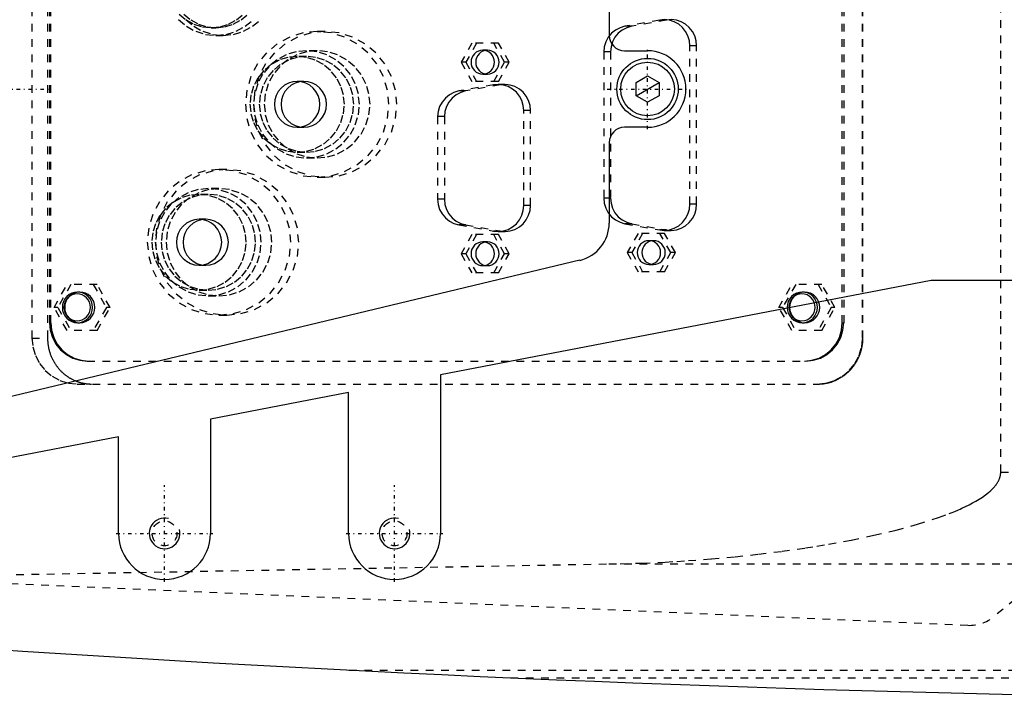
# Model space of a CAD drawing. Extents: x -1055 to 181, y -120 to 120.
# Tile 4 of 7: x -819 to -690, y -79 to 9. Entities that reach past the tile are written whole.
import ezdxf

# ---------------------------------------------------------------- set-up
doc = ezdxf.new("R2010")
doc.units = 0
doc.linetypes.add('CENTER', pattern=[1.5, 0.45, -0.5, 0.05, -0.5])
doc.linetypes.add('DASHED', pattern=[2, 1, -1])
for name, color, linetype in [('AM_0', 7, 'CONTINUOUS'), ('AM_10', 7, 'CONTINUOUS'), ('AM_3', 7, 'DASHED'), ('AM_7', 7, 'CENTER')]:
    doc.layers.add(name, color=color, linetype=linetype)

msp = doc.modelspace()

# ---------------------------------------------------------------- linework, layer by layer
at = {"layer": 'AM_0', "color": 7, "linetype": 'CONTINUOUS'}
for p, q in [((-742, 17.5), (-742, 7)), ((-740, 5), (-737, 5)), ((-738.5, 0.87), (-737, 1.73)), ((-737, 1.73), (-735.5, 0.87)), ((-738.5, -0.87), (-738.5, 0.87)), ((-735.5, 0.87), (-735.5, -0.87)), ((-737, -1.73), (-738.5, -0.87)), ((-735.5, -0.87), (-737, -1.73)), ((-737, -5), (-740, -5)), ((-742, -7), (-742, -17.5)), ((-745.84, -22.36), (-828.85, -42.23)), ((-700, -25), (-764, -37.31)), ((-686.46, -25), (-700, -25)), ((-764, -37.31), (-764, -58)), ((-776, -39.62), (-794, -43.08)), ((-776, -58), (-776, -39.62)), ((-794, -43.08), (-794, -58)), ((-806, -45.38), (-830, -50)), ((-806, -58), (-806, -45.38))]:
    msp.add_line(p, q, dxfattribs=at)
for radius in [4, 3.5]:
    msp.add_circle((-737, 0), radius, dxfattribs=at)
for centre, radius, start, end in [((-740, 7), 2, 180, 270), ((-737, 0), 5, 270, 90), ((-740, -7), 2, 90, 180), ((-747, -17.5), 5, 283.4558, 0), ((-623.05, 2920.27), 3000, 262.64687, 268.73835), ((-800, -58), 6, 180, 0), ((-770, -58), 6, 180, 0)]:
    msp.add_arc(centre, radius, start, end, dxfattribs=at)
at = {"layer": 'AM_10', "color": 7, "linetype": 'CONTINUOUS'}
msp.add_line((-738.5, -0.87), (-735.5, 0.87), dxfattribs=at)
for centre in [(-800, -58), (-770, -58)]:
    msp.add_arc(centre, 2, 75, 15, dxfattribs=at)
at = {"layer": 'AM_3', "color": 6, "linetype": 'DASHED'}
for p, q in [((-690.94, -50), (-690.94, 50)), ((-817.29, 32.5), (-817.29, -32.5)), ((-815.26, 32.5), (-815.26, -32.5)), ((-708.96, -32.5), (-708.96, 32.5)), ((-708.91, -32.5), (-708.91, 32.5)), ((-815, 30.5), (-815, -30.5)), ((-814.83, -30.5), (-814.83, 30.5)), ((-711.6, -30.5), (-711.6, 30.5)), ((-711.42, 30.5), (-711.42, -30.5)), ((-735.42, 9), (-739.95, 8.19)), ((-734.53, 9), (-739.06, 8.19)), ((-734.53, 9), (-735.42, 9)), ((-793.91, 8), (-793.3, 8)), ((-739.06, 8.19), (-739.95, 8.19)), ((-793.3, 7), (-792.35, 7)), ((-779.05, 7.5), (-780.1, 7.5)), ((-759.91, 6), (-761.33, 3.5)), ((-759.3, 6), (-760.72, 3.5)), ((-756.46, 6), (-759.91, 6)), ((-755.65, 3.5), (-757.07, 6)), ((-755.04, 3.5), (-756.46, 6)), ((-730.6, 5.65), (-731.49, 5.65)), ((-731.49, -15.05), (-731.49, 5.65)), ((-730.6, -15.05), (-730.6, 5.65)), ((-781.49, 4.25), (-782.7, 4.25)), ((-780.1, 5), (-781.49, 5)), ((-757.88, 5.05), (-758.49, 5.05)), ((-742.71, 4.84), (-742.71, -14.24)), ((-741.83, 4.84), (-742.71, 4.84)), ((-741.83, 4.84), (-741.83, -14.24)), ((-761.33, 3.5), (-759.91, 1)), ((-760.72, 3.5), (-761.33, 3.5)), ((-760.72, 3.5), (-759.3, 1)), ((-757.07, 1), (-755.65, 3.5)), ((-756.46, 1), (-755.04, 3.5)), ((-755.04, 3.5), (-755.65, 3.5)), ((-758.49, 1.95), (-757.88, 1.95)), ((-781.83, 1), (-782.7, 1)), ((-757.08, 0.55), (-761.61, -0.26)), ((-756.2, 0.55), (-760.73, -0.26)), ((-756.46, 1), (-759.91, 1)), ((-756.2, 0.55), (-757.08, 0.55)), ((-755.62, 0.6), (-756.5, 0.6)), ((-760.73, -0.26), (-761.61, -0.26)), ((-764.38, -3.61), (-764.38, -14.39)), ((-763.49, -3.61), (-764.38, -3.61)), ((-763.49, -3.61), (-763.49, -14.39)), ((-752.27, -2.8), (-753.15, -2.8)), ((-753.15, -15.2), (-753.15, -2.8)), ((-752.27, -15.2), (-752.27, -2.8)), ((-782.7, -5), (-781.83, -5)), ((-782.7, -8.25), (-781.49, -8.25)), ((-781.49, -9), (-780.1, -9)), ((-791.86, -10.5), (-792.9, -10.5)), ((-780.1, -11.5), (-779.05, -11.5)), ((-794.29, -13.75), (-795.5, -13.75)), ((-792.9, -13), (-794.29, -13)), ((-763.49, -14.39), (-764.38, -14.39)), ((-752.27, -15.2), (-753.15, -15.2)), ((-741.83, -14.24), (-742.71, -14.24)), ((-730.6, -15.05), (-731.49, -15.05)), ((-794.63, -17), (-795.5, -17)), ((-761.61, -17.74), (-757.08, -18.55)), ((-760.73, -17.74), (-761.61, -17.74)), ((-760.73, -17.74), (-756.2, -18.55)), ((-739.95, -17.59), (-735.42, -18.4)), ((-739.06, -17.59), (-739.95, -17.59)), ((-739.06, -17.59), (-734.53, -18.4)), ((-759.91, -19), (-761.33, -21.5)), ((-759.3, -19), (-760.72, -21.5)), ((-756.46, -19), (-759.91, -19)), ((-756.2, -18.55), (-757.08, -18.55)), ((-755.65, -21.5), (-757.07, -19)), ((-756.5, -18.6), (-755.62, -18.6)), ((-755.04, -21.5), (-756.46, -19)), ((-738.24, -18.85), (-739.67, -21.35)), ((-737.64, -18.85), (-739.06, -21.35)), ((-734.79, -18.85), (-738.24, -18.85)), ((-734.53, -18.4), (-735.42, -18.4)), ((-733.98, -21.35), (-735.4, -18.85)), ((-734.84, -18.45), (-733.95, -18.45)), ((-733.37, -21.35), (-734.79, -18.85)), ((-757.88, -19.95), (-758.49, -19.95)), ((-736.22, -19.8), (-736.82, -19.8)), ((-761.33, -21.5), (-759.91, -24)), ((-760.72, -21.5), (-761.33, -21.5)), ((-760.72, -21.5), (-759.3, -24)), ((-757.07, -24), (-755.65, -21.5)), ((-756.46, -24), (-755.04, -21.5)), ((-755.04, -21.5), (-755.65, -21.5)), ((-739.67, -21.35), (-738.24, -23.85)), ((-739.06, -21.35), (-739.67, -21.35)), ((-739.06, -21.35), (-737.64, -23.85)), ((-735.4, -23.85), (-733.98, -21.35)), ((-734.79, -23.85), (-733.37, -21.35)), ((-733.37, -21.35), (-733.98, -21.35)), ((-795.5, -23), (-794.63, -23)), ((-758.49, -23.05), (-757.88, -23.05)), ((-736.82, -22.9), (-736.22, -22.9)), ((-756.46, -24), (-759.91, -24)), ((-734.79, -23.85), (-738.24, -23.85)), ((-814.41, -28.5), (-812.71, -25.5)), ((-812.22, -25.5), (-813.93, -28.5)), ((-808.81, -25.5), (-812.71, -25.5)), ((-809.3, -25.5), (-807.59, -28.5)), ((-807.1, -28.5), (-808.81, -25.5)), ((-719.87, -28.5), (-718.17, -25.5)), ((-717.68, -25.5), (-719.39, -28.5)), ((-714.27, -25.5), (-718.17, -25.5)), ((-714.75, -25.5), (-713.05, -28.5)), ((-712.56, -28.5), (-714.27, -25.5)), ((-811.05, -26.5), (-811.36, -26.5)), ((-795.5, -26.25), (-794.29, -26.25)), ((-716.51, -26.5), (-716.82, -26.5)), ((-794.29, -27), (-792.9, -27)), ((-812.71, -31.5), (-814.41, -28.5)), ((-813.93, -28.5), (-814.41, -28.5)), ((-813.93, -28.5), (-812.22, -31.5)), ((-807.59, -28.5), (-809.3, -31.5)), ((-808.81, -31.5), (-807.1, -28.5)), ((-807.1, -28.5), (-807.59, -28.5)), ((-792.9, -29.5), (-791.86, -29.5)), ((-718.17, -31.5), (-719.87, -28.5)), ((-719.39, -28.5), (-719.87, -28.5)), ((-719.39, -28.5), (-717.68, -31.5)), ((-713.05, -28.5), (-714.75, -31.5)), ((-714.27, -31.5), (-712.56, -28.5)), ((-712.56, -28.5), (-713.05, -28.5)), ((-815, -30.5), (-814.83, -30.5)), ((-811.36, -30.5), (-811.05, -30.5)), ((-716.82, -30.5), (-716.51, -30.5)), ((-711.6, -30.5), (-711.42, -30.5)), ((-808.81, -31.5), (-812.71, -31.5)), ((-714.27, -31.5), (-718.17, -31.5)), ((-817.29, -32.5), (-815.26, -32.5)), ((-708.96, -32.5), (-708.91, -32.5)), ((-810.08, -35.5), (-716.35, -35.5)), ((-811.38, -38.5), (-714.78, -38.5)), ((-690.94, -50), (-563.33, -50)), ((-695.22, -70), (-925.22, -60)), ((-681.34, -60.27), (-691.83, -68.87)), ((-839.33, -63.73), (-742.03, -61.98)), ((-742.03, -61.98), (-683.43, -61.98)), ((-775.92, -75.83), (-534.85, -75.83)), ((-754.88, -76.83), (-538.61, -76.83))]:
    msp.add_line(p, q, dxfattribs=at)
for points in [[(-798.18, 9.05), (-797.13, 8.18), (-795.94, 7.53), (-794.65, 7.13), (-793.3, 7), (-791.96, 7.13), (-790.67, 7.53), (-789.47, 8.18), (-788.43, 9.05)], [(-798.09, 9.76), (-797.19, 9.01), (-796.17, 8.46), (-795.06, 8.12), (-793.91, 8), (-792.76, 8.12), (-791.65, 8.46), (-790.63, 9.01), (-789.73, 9.76)], [(-797.48, 9.76), (-796.59, 9.01), (-795.57, 8.46), (-794.46, 8.12), (-793.3, 8), (-792.15, 8.12), (-791.04, 8.46), (-790.02, 9.01), (-789.13, 9.76)], [(-797.22, 9.05), (-796.18, 8.18), (-794.99, 7.53), (-793.69, 7.13), (-792.35, 7), (-791, 7.13), (-789.71, 7.53), (-788.52, 8.18), (-787.47, 9.05)], [(-731.49, 5.65), (-731.55, 6.3), (-731.74, 6.93), (-732.04, 7.52), (-732.45, 8.03), (-732.94, 8.45), (-733.51, 8.77), (-734.13, 8.97), (-734.77, 9.05), (-735.42, 9)], [(-730.6, 5.65), (-730.66, 6.3), (-730.85, 6.93), (-731.15, 7.52), (-731.56, 8.03), (-732.06, 8.45), (-732.62, 8.77), (-733.24, 8.97), (-733.89, 9.05), (-734.53, 9)], [(-739.95, 8.19), (-740.59, 8), (-741.18, 7.69), (-741.7, 7.27), (-742.13, 6.75), (-742.45, 6.16), (-742.65, 5.51), (-742.71, 4.84)], [(-739.06, 8.19), (-739.7, 8), (-740.3, 7.69), (-740.82, 7.27), (-741.25, 6.75), (-741.57, 6.16), (-741.76, 5.51), (-741.83, 4.84)], [(-753.15, -2.8), (-753.22, -2.15), (-753.4, -1.52), (-753.7, -0.93), (-754.11, -0.42), (-754.61, 0), (-755.18, 0.32), (-755.79, 0.52), (-756.44, 0.6), (-757.08, 0.55)], [(-752.27, -2.8), (-752.33, -2.15), (-752.52, -1.52), (-752.82, -0.93), (-753.23, -0.42), (-753.72, 0), (-754.29, 0.32), (-754.91, 0.52), (-755.55, 0.6), (-756.2, 0.55)], [(-761.61, -0.26), (-762.26, -0.45), (-762.85, -0.76), (-763.37, -1.18), (-763.8, -1.7), (-764.12, -2.29), (-764.31, -2.94), (-764.38, -3.61)], [(-760.73, -0.26), (-761.37, -0.45), (-761.96, -0.76), (-762.48, -1.18), (-762.91, -1.7), (-763.23, -2.29), (-763.43, -2.94), (-763.49, -3.61)], [(-764.38, -14.39), (-764.31, -15.06), (-764.12, -15.71), (-763.8, -16.3), (-763.37, -16.82), (-762.85, -17.24), (-762.26, -17.55), (-761.61, -17.74)], [(-763.49, -14.39), (-763.43, -15.06), (-763.23, -15.71), (-762.91, -16.3), (-762.48, -16.82), (-761.96, -17.24), (-761.37, -17.55), (-760.73, -17.74)], [(-757.08, -18.55), (-756.44, -18.6), (-755.79, -18.52), (-755.18, -18.32), (-754.61, -18), (-754.11, -17.58), (-753.7, -17.07), (-753.4, -16.48), (-753.22, -15.85), (-753.15, -15.2)], [(-756.2, -18.55), (-755.55, -18.6), (-754.91, -18.52), (-754.29, -18.32), (-753.72, -18), (-753.23, -17.58), (-752.82, -17.07), (-752.52, -16.48), (-752.33, -15.85), (-752.27, -15.2)], [(-742.71, -14.24), (-742.65, -14.91), (-742.45, -15.56), (-742.13, -16.15), (-741.7, -16.67), (-741.18, -17.09), (-740.59, -17.4), (-739.95, -17.59)], [(-741.83, -14.24), (-741.76, -14.91), (-741.57, -15.56), (-741.25, -16.15), (-740.82, -16.67), (-740.3, -17.09), (-739.7, -17.4), (-739.06, -17.59)], [(-735.42, -18.4), (-734.77, -18.45), (-734.13, -18.37), (-733.51, -18.17), (-732.94, -17.85), (-732.45, -17.43), (-732.04, -16.92), (-731.74, -16.33), (-731.55, -15.7), (-731.49, -15.05)], [(-734.53, -18.4), (-733.89, -18.45), (-733.24, -18.37), (-732.62, -18.17), (-732.06, -17.85), (-731.56, -17.43), (-731.15, -16.92), (-730.85, -16.33), (-730.66, -15.7), (-730.6, -15.05)], [(-815, -30.5), (-814.91, -31.48), (-814.63, -32.41), (-814.17, -33.28), (-813.56, -34.04), (-812.81, -34.66), (-811.96, -35.12), (-811.04, -35.4), (-810.08, -35.5)], [(-814.83, -30.5), (-814.73, -31.48), (-814.45, -32.41), (-814, -33.28), (-813.38, -34.04), (-812.64, -34.66), (-811.79, -35.12), (-810.86, -35.4), (-809.9, -35.5)], [(-716.52, -35.5), (-715.56, -35.4), (-714.63, -35.12), (-713.78, -34.66), (-713.04, -34.04), (-712.43, -33.28), (-711.97, -32.41), (-711.69, -31.48), (-711.6, -30.5)], [(-716.35, -35.5), (-715.38, -35.4), (-714.46, -35.12), (-713.61, -34.66), (-712.86, -34.04), (-712.25, -33.28), (-711.8, -32.41), (-711.52, -31.48), (-711.42, -30.5)], [(-817.29, -32.5), (-817.17, -33.67), (-816.84, -34.8), (-816.29, -35.83), (-815.56, -36.74), (-814.66, -37.49), (-813.64, -38.04), (-812.53, -38.38), (-811.38, -38.5)], [(-714.87, -38.5), (-713.72, -38.38), (-712.61, -38.04), (-711.59, -37.49), (-710.69, -36.74), (-709.96, -35.83), (-709.41, -34.8), (-709.07, -33.67), (-708.96, -32.5)]]:
    msp.add_lwpolyline(points, dxfattribs=at)
for points in [[(-780.1, -11.5), (-778.27, -11.32), (-776.52, -10.78), (-774.9, -9.9), (-773.48, -8.72), (-772.32, -7.28), (-771.45, -5.64), (-770.92, -3.85), (-770.74, -2), (-770.92, -0.15), (-771.45, 1.64), (-772.32, 3.28), (-773.48, 4.72), (-774.9, 5.9), (-776.52, 6.78), (-778.27, 7.32), (-780.1, 7.5), (-781.92, 7.32), (-783.68, 6.78), (-785.29, 5.9), (-786.71, 4.72), (-787.88, 3.28), (-788.74, 1.64), (-789.27, -0.15), (-789.45, -2), (-789.27, -3.85), (-788.74, -5.64), (-787.88, -7.28), (-786.71, -8.72), (-785.29, -9.9), (-783.68, -10.78), (-781.92, -11.32)], [(-779.05, -11.5), (-777.23, -11.32), (-775.47, -10.78), (-773.86, -9.9), (-772.44, -8.72), (-771.28, -7.28), (-770.41, -5.64), (-769.88, -3.85), (-769.7, -2), (-769.88, -0.15), (-770.41, 1.64), (-771.28, 3.28), (-772.44, 4.72), (-773.86, 5.9), (-775.47, 6.78), (-777.23, 7.32), (-779.05, 7.5), (-780.88, 7.32), (-782.64, 6.78), (-784.25, 5.9), (-785.67, 4.72), (-786.83, 3.28), (-787.7, 1.64), (-788.23, -0.15), (-788.41, -2), (-788.23, -3.85), (-787.7, -5.64), (-786.83, -7.28), (-785.67, -8.72), (-784.25, -9.9), (-782.64, -10.78), (-780.88, -11.32)], [(-782.7, -8.25), (-781.5, -8.13), (-780.35, -7.77), (-779.28, -7.2), (-778.35, -6.42), (-777.58, -5.47), (-777.02, -4.39), (-776.66, -3.22), (-776.55, -2), (-776.66, -0.78), (-777.02, 0.39), (-777.58, 1.47), (-778.35, 2.42), (-779.28, 3.2), (-780.35, 3.77), (-781.5, 4.13), (-782.7, 4.25), (-783.9, 4.13), (-785.06, 3.77), (-786.12, 3.2), (-787.05, 2.42), (-787.82, 1.47), (-788.39, 0.39), (-788.74, -0.78), (-788.86, -2), (-788.74, -3.22), (-788.39, -4.39), (-787.82, -5.47), (-787.05, -6.42), (-786.12, -7.2), (-785.06, -7.77), (-783.9, -8.13)], [(-781.49, -9), (-780.14, -8.87), (-778.85, -8.47), (-777.66, -7.82), (-776.61, -6.95), (-775.75, -5.89), (-775.12, -4.68), (-774.72, -3.37), (-774.59, -2), (-774.72, -0.63), (-775.12, 0.68), (-775.75, 1.89), (-776.61, 2.95), (-777.66, 3.82), (-778.85, 4.47), (-780.14, 4.87), (-781.49, 5), (-782.83, 4.87), (-784.12, 4.47), (-785.32, 3.82), (-786.36, 2.95), (-787.22, 1.89), (-787.85, 0.68), (-788.25, -0.63), (-788.38, -2), (-788.25, -3.37), (-787.85, -4.68), (-787.22, -5.89), (-786.36, -6.95), (-785.32, -7.82), (-784.12, -8.47), (-782.83, -8.87)], [(-781.49, -8.25), (-780.29, -8.13), (-779.13, -7.77), (-778.07, -7.2), (-777.13, -6.42), (-776.37, -5.47), (-775.8, -4.39), (-775.45, -3.22), (-775.33, -2), (-775.45, -0.78), (-775.8, 0.39), (-776.37, 1.47), (-777.13, 2.42), (-778.07, 3.2), (-779.13, 3.77), (-780.29, 4.13), (-781.49, 4.25), (-782.69, 4.13), (-783.84, 3.77), (-784.91, 3.2), (-785.84, 2.42), (-786.6, 1.47), (-787.17, 0.39), (-787.52, -0.78), (-787.64, -2), (-787.52, -3.22), (-787.17, -4.39), (-786.6, -5.47), (-785.84, -6.42), (-784.91, -7.2), (-783.84, -7.77), (-782.69, -8.13)], [(-780.1, -9), (-778.75, -8.87), (-777.46, -8.47), (-776.27, -7.82), (-775.22, -6.95), (-774.37, -5.89), (-773.73, -4.68), (-773.34, -3.37), (-773.2, -2), (-773.34, -0.63), (-773.73, 0.68), (-774.37, 1.89), (-775.22, 2.95), (-776.27, 3.82), (-777.46, 4.47), (-778.75, 4.87), (-780.1, 5), (-781.44, 4.87), (-782.73, 4.47), (-783.93, 3.82), (-784.97, 2.95), (-785.83, 1.89), (-786.47, 0.68), (-786.86, -0.63), (-786.99, -2), (-786.86, -3.37), (-786.47, -4.68), (-785.83, -5.89), (-784.97, -6.95), (-783.93, -7.82), (-782.73, -8.47), (-781.44, -8.87)], [(-758.49, 5.05), (-758.79, 5.02), (-759.07, 4.93), (-759.34, 4.79), (-759.57, 4.6), (-759.76, 4.36), (-759.9, 4.09), (-759.99, 3.8), (-760.02, 3.5), (-759.99, 3.2), (-759.9, 2.91), (-759.76, 2.64), (-759.57, 2.4), (-759.34, 2.21), (-759.07, 2.07), (-758.79, 1.98), (-758.49, 1.95), (-758.19, 1.98), (-757.9, 2.07), (-757.64, 2.21), (-757.41, 2.4), (-757.22, 2.64), (-757.08, 2.91), (-756.99, 3.2), (-756.96, 3.5), (-756.99, 3.8), (-757.08, 4.09), (-757.22, 4.36), (-757.41, 4.6), (-757.64, 4.79), (-757.9, 4.93), (-758.19, 5.02)], [(-757.88, 5.05), (-758.18, 5.02), (-758.47, 4.93), (-758.73, 4.79), (-758.96, 4.6), (-759.15, 4.36), (-759.29, 4.09), (-759.38, 3.8), (-759.41, 3.5), (-759.38, 3.2), (-759.29, 2.91), (-759.15, 2.64), (-758.96, 2.4), (-758.73, 2.21), (-758.47, 2.07), (-758.18, 1.98), (-757.88, 1.95), (-757.58, 1.98), (-757.3, 2.07), (-757.03, 2.21), (-756.8, 2.4), (-756.61, 2.64), (-756.47, 2.91), (-756.38, 3.2), (-756.35, 3.5), (-756.38, 3.8), (-756.47, 4.09), (-756.61, 4.36), (-756.8, 4.6), (-757.03, 4.79), (-757.3, 4.93), (-757.58, 5.02)], [(-782.7, -5), (-782.13, -4.94), (-781.57, -4.77), (-781.06, -4.49), (-780.61, -4.12), (-780.25, -3.67), (-779.97, -3.15), (-779.8, -2.59), (-779.75, -2), (-779.8, -1.41), (-779.97, -0.85), (-780.25, -0.33), (-780.61, 0.12), (-781.06, 0.49), (-781.57, 0.77), (-782.13, 0.94), (-782.7, 1), (-783.28, 0.94), (-783.83, 0.77), (-784.34, 0.49), (-784.79, 0.12), (-785.16, -0.33), (-785.43, -0.85), (-785.6, -1.41), (-785.66, -2), (-785.6, -2.59), (-785.43, -3.15), (-785.16, -3.67), (-784.79, -4.12), (-784.34, -4.49), (-783.83, -4.77), (-783.28, -4.94)], [(-781.83, -5), (-781.26, -4.94), (-780.7, -4.77), (-780.19, -4.49), (-779.74, -4.12), (-779.38, -3.67), (-779.1, -3.15), (-778.94, -2.59), (-778.88, -2), (-778.94, -1.41), (-779.1, -0.85), (-779.38, -0.33), (-779.74, 0.12), (-780.19, 0.49), (-780.7, 0.77), (-781.26, 0.94), (-781.83, 1), (-782.41, 0.94), (-782.96, 0.77), (-783.47, 0.49), (-783.92, 0.12), (-784.29, -0.33), (-784.56, -0.85), (-784.73, -1.41), (-784.79, -2), (-784.73, -2.59), (-784.56, -3.15), (-784.29, -3.67), (-783.92, -4.12), (-783.47, -4.49), (-782.96, -4.77), (-782.41, -4.94)], [(-792.9, -29.5), (-791.07, -29.32), (-789.32, -28.78), (-787.7, -27.9), (-786.28, -26.72), (-785.12, -25.28), (-784.25, -23.64), (-783.72, -21.85), (-783.54, -20), (-783.72, -18.15), (-784.25, -16.36), (-785.12, -14.72), (-786.28, -13.28), (-787.7, -12.1), (-789.32, -11.22), (-791.07, -10.68), (-792.9, -10.5), (-794.72, -10.68), (-796.48, -11.22), (-798.1, -12.1), (-799.51, -13.28), (-800.68, -14.72), (-801.54, -16.36), (-802.07, -18.15), (-802.25, -20), (-802.07, -21.85), (-801.54, -23.64), (-800.68, -25.28), (-799.51, -26.72), (-798.1, -27.9), (-796.48, -28.78), (-794.72, -29.32)], [(-791.86, -29.5), (-790.03, -29.32), (-788.28, -28.78), (-786.66, -27.9), (-785.24, -26.72), (-784.08, -25.28), (-783.21, -23.64), (-782.68, -21.85), (-782.5, -20), (-782.68, -18.15), (-783.21, -16.36), (-784.08, -14.72), (-785.24, -13.28), (-786.66, -12.1), (-788.28, -11.22), (-790.03, -10.68), (-791.86, -10.5), (-793.68, -10.68), (-795.44, -11.22), (-797.05, -12.1), (-798.47, -13.28), (-799.64, -14.72), (-800.5, -16.36), (-801.03, -18.15), (-801.21, -20), (-801.03, -21.85), (-800.5, -23.64), (-799.64, -25.28), (-798.47, -26.72), (-797.05, -27.9), (-795.44, -28.78), (-793.68, -29.32)], [(-795.5, -26.25), (-794.3, -26.13), (-793.15, -25.77), (-792.08, -25.2), (-791.15, -24.42), (-790.39, -23.47), (-789.82, -22.39), (-789.47, -21.22), (-789.35, -20), (-789.47, -18.78), (-789.82, -17.61), (-790.39, -16.53), (-791.15, -15.58), (-792.08, -14.8), (-793.15, -14.23), (-794.3, -13.87), (-795.5, -13.75), (-796.7, -13.87), (-797.86, -14.23), (-798.92, -14.8), (-799.86, -15.58), (-800.62, -16.53), (-801.19, -17.61), (-801.54, -18.78), (-801.66, -20), (-801.54, -21.22), (-801.19, -22.39), (-800.62, -23.47), (-799.86, -24.42), (-798.92, -25.2), (-797.86, -25.77), (-796.7, -26.13)], [(-794.29, -27), (-792.94, -26.87), (-791.65, -26.47), (-790.46, -25.82), (-789.41, -24.95), (-788.56, -23.89), (-787.92, -22.68), (-787.53, -21.37), (-787.39, -20), (-787.53, -18.63), (-787.92, -17.32), (-788.56, -16.11), (-789.41, -15.05), (-790.46, -14.18), (-791.65, -13.53), (-792.94, -13.13), (-794.29, -13), (-795.63, -13.13), (-796.93, -13.53), (-798.12, -14.18), (-799.16, -15.05), (-800.02, -16.11), (-800.66, -17.32), (-801.05, -18.63), (-801.18, -20), (-801.05, -21.37), (-800.66, -22.68), (-800.02, -23.89), (-799.16, -24.95), (-798.12, -25.82), (-796.93, -26.47), (-795.63, -26.87)], [(-794.29, -26.25), (-793.09, -26.13), (-791.93, -25.77), (-790.87, -25.2), (-789.94, -24.42), (-789.17, -23.47), (-788.6, -22.39), (-788.25, -21.22), (-788.13, -20), (-788.25, -18.78), (-788.6, -17.61), (-789.17, -16.53), (-789.94, -15.58), (-790.87, -14.8), (-791.93, -14.23), (-793.09, -13.87), (-794.29, -13.75), (-795.49, -13.87), (-796.64, -14.23), (-797.71, -14.8), (-798.64, -15.58), (-799.41, -16.53), (-799.97, -17.61), (-800.32, -18.78), (-800.44, -20), (-800.32, -21.22), (-799.97, -22.39), (-799.41, -23.47), (-798.64, -24.42), (-797.71, -25.2), (-796.64, -25.77), (-795.49, -26.13)], [(-792.9, -27), (-791.55, -26.87), (-790.26, -26.47), (-789.07, -25.82), (-788.02, -24.95), (-787.17, -23.89), (-786.53, -22.68), (-786.14, -21.37), (-786, -20), (-786.14, -18.63), (-786.53, -17.32), (-787.17, -16.11), (-788.02, -15.05), (-789.07, -14.18), (-790.26, -13.53), (-791.55, -13.13), (-792.9, -13), (-794.24, -13.13), (-795.54, -13.53), (-796.73, -14.18), (-797.77, -15.05), (-798.63, -16.11), (-799.27, -17.32), (-799.66, -18.63), (-799.79, -20), (-799.66, -21.37), (-799.27, -22.68), (-798.63, -23.89), (-797.77, -24.95), (-796.73, -25.82), (-795.54, -26.47), (-794.24, -26.87)], [(-795.5, -23), (-794.93, -22.94), (-794.37, -22.77), (-793.86, -22.49), (-793.41, -22.12), (-793.05, -21.67), (-792.77, -21.15), (-792.61, -20.59), (-792.55, -20), (-792.61, -19.41), (-792.77, -18.85), (-793.05, -18.33), (-793.41, -17.88), (-793.86, -17.51), (-794.37, -17.23), (-794.93, -17.06), (-795.5, -17), (-796.08, -17.06), (-796.63, -17.23), (-797.14, -17.51), (-797.59, -17.88), (-797.96, -18.33), (-798.23, -18.85), (-798.4, -19.41), (-798.46, -20), (-798.4, -20.59), (-798.23, -21.15), (-797.96, -21.67), (-797.59, -22.12), (-797.14, -22.49), (-796.63, -22.77), (-796.08, -22.94)], [(-794.63, -23), (-794.06, -22.94), (-793.5, -22.77), (-792.99, -22.49), (-792.55, -22.12), (-792.18, -21.67), (-791.91, -21.15), (-791.74, -20.59), (-791.68, -20), (-791.74, -19.41), (-791.91, -18.85), (-792.18, -18.33), (-792.55, -17.88), (-792.99, -17.51), (-793.5, -17.23), (-794.06, -17.06), (-794.63, -17), (-795.21, -17.06), (-795.77, -17.23), (-796.28, -17.51), (-796.72, -17.88), (-797.09, -18.33), (-797.36, -18.85), (-797.53, -19.41), (-797.59, -20), (-797.53, -20.59), (-797.36, -21.15), (-797.09, -21.67), (-796.72, -22.12), (-796.28, -22.49), (-795.77, -22.77), (-795.21, -22.94)], [(-758.49, -19.95), (-758.79, -19.98), (-759.07, -20.07), (-759.34, -20.21), (-759.57, -20.4), (-759.76, -20.64), (-759.9, -20.91), (-759.99, -21.2), (-760.02, -21.5), (-759.99, -21.8), (-759.9, -22.09), (-759.76, -22.36), (-759.57, -22.6), (-759.34, -22.79), (-759.07, -22.93), (-758.79, -23.02), (-758.49, -23.05), (-758.19, -23.02), (-757.9, -22.93), (-757.64, -22.79), (-757.41, -22.6), (-757.22, -22.36), (-757.08, -22.09), (-756.99, -21.8), (-756.96, -21.5), (-756.99, -21.2), (-757.08, -20.91), (-757.22, -20.64), (-757.41, -20.4), (-757.64, -20.21), (-757.9, -20.07), (-758.19, -19.98)], [(-757.88, -19.95), (-758.18, -19.98), (-758.47, -20.07), (-758.73, -20.21), (-758.96, -20.4), (-759.15, -20.64), (-759.29, -20.91), (-759.38, -21.2), (-759.41, -21.5), (-759.38, -21.8), (-759.29, -22.09), (-759.15, -22.36), (-758.96, -22.6), (-758.73, -22.79), (-758.47, -22.93), (-758.18, -23.02), (-757.88, -23.05), (-757.58, -23.02), (-757.3, -22.93), (-757.03, -22.79), (-756.8, -22.6), (-756.61, -22.36), (-756.47, -22.09), (-756.38, -21.8), (-756.35, -21.5), (-756.38, -21.2), (-756.47, -20.91), (-756.61, -20.64), (-756.8, -20.4), (-757.03, -20.21), (-757.3, -20.07), (-757.58, -19.98)], [(-736.82, -19.8), (-737.12, -19.83), (-737.41, -19.92), (-737.67, -20.06), (-737.9, -20.25), (-738.09, -20.49), (-738.23, -20.76), (-738.32, -21.05), (-738.35, -21.35), (-738.32, -21.65), (-738.23, -21.94), (-738.09, -22.21), (-737.9, -22.45), (-737.67, -22.64), (-737.41, -22.78), (-737.12, -22.87), (-736.82, -22.9), (-736.53, -22.87), (-736.24, -22.78), (-735.98, -22.64), (-735.74, -22.45), (-735.55, -22.21), (-735.41, -21.94), (-735.33, -21.65), (-735.3, -21.35), (-735.33, -21.05), (-735.41, -20.76), (-735.55, -20.49), (-735.74, -20.25), (-735.98, -20.06), (-736.24, -19.92), (-736.53, -19.83)], [(-736.22, -19.8), (-736.51, -19.83), (-736.8, -19.92), (-737.06, -20.06), (-737.29, -20.25), (-737.48, -20.49), (-737.63, -20.76), (-737.71, -21.05), (-737.74, -21.35), (-737.71, -21.65), (-737.63, -21.94), (-737.48, -22.21), (-737.29, -22.45), (-737.06, -22.64), (-736.8, -22.78), (-736.51, -22.87), (-736.22, -22.9), (-735.92, -22.87), (-735.63, -22.78), (-735.37, -22.64), (-735.14, -22.45), (-734.95, -22.21), (-734.81, -21.94), (-734.72, -21.65), (-734.69, -21.35), (-734.72, -21.05), (-734.81, -20.76), (-734.95, -20.49), (-735.14, -20.25), (-735.37, -20.06), (-735.63, -19.92), (-735.92, -19.83)], [(-811.36, -26.5), (-811.74, -26.54), (-812.11, -26.65), (-812.45, -26.84), (-812.75, -27.09), (-813, -27.39), (-813.18, -27.73), (-813.29, -28.11), (-813.33, -28.5), (-813.29, -28.89), (-813.18, -29.27), (-813, -29.61), (-812.75, -29.91), (-812.45, -30.16), (-812.11, -30.35), (-811.74, -30.46), (-811.36, -30.5), (-810.97, -30.46), (-810.6, -30.35), (-810.26, -30.16), (-809.96, -29.91), (-809.72, -29.61), (-809.54, -29.27), (-809.43, -28.89), (-809.39, -28.5), (-809.43, -28.11), (-809.54, -27.73), (-809.72, -27.39), (-809.96, -27.09), (-810.26, -26.84), (-810.6, -26.65), (-810.97, -26.54)], [(-811.4, -30.25), (-811.06, -30.22), (-810.74, -30.12), (-810.44, -29.96), (-810.18, -29.74), (-809.97, -29.47), (-809.81, -29.17), (-809.71, -28.84), (-809.68, -28.5), (-809.71, -28.16), (-809.81, -27.83), (-809.97, -27.53), (-810.18, -27.26), (-810.44, -27.04), (-810.74, -26.88), (-811.06, -26.78), (-811.4, -26.75), (-811.74, -26.78), (-812.06, -26.88), (-812.36, -27.04), (-812.62, -27.26), (-812.83, -27.53), (-812.99, -27.83), (-813.09, -28.16), (-813.12, -28.5), (-813.09, -28.84), (-812.99, -29.17), (-812.83, -29.47), (-812.62, -29.74), (-812.36, -29.96), (-812.06, -30.12), (-811.74, -30.22)], [(-811.05, -26.5), (-811.44, -26.54), (-811.81, -26.65), (-812.15, -26.84), (-812.45, -27.09), (-812.69, -27.39), (-812.87, -27.73), (-812.99, -28.11), (-813.02, -28.5), (-812.99, -28.89), (-812.87, -29.27), (-812.69, -29.61), (-812.45, -29.91), (-812.15, -30.16), (-811.81, -30.35), (-811.44, -30.46), (-811.05, -30.5), (-810.67, -30.46), (-810.3, -30.35), (-809.96, -30.16), (-809.66, -29.91), (-809.42, -29.61), (-809.23, -29.27), (-809.12, -28.89), (-809.08, -28.5), (-809.12, -28.11), (-809.23, -27.73), (-809.42, -27.39), (-809.66, -27.09), (-809.96, -26.84), (-810.3, -26.65), (-810.67, -26.54)], [(-716.82, -26.5), (-717.2, -26.54), (-717.57, -26.65), (-717.91, -26.84), (-718.21, -27.09), (-718.45, -27.39), (-718.64, -27.73), (-718.75, -28.11), (-718.79, -28.5), (-718.75, -28.89), (-718.64, -29.27), (-718.45, -29.61), (-718.21, -29.91), (-717.91, -30.16), (-717.57, -30.35), (-717.2, -30.46), (-716.82, -30.5), (-716.43, -30.46), (-716.06, -30.35), (-715.72, -30.16), (-715.42, -29.91), (-715.18, -29.61), (-715, -29.27), (-714.88, -28.89), (-714.85, -28.5), (-714.88, -28.11), (-715, -27.73), (-715.18, -27.39), (-715.42, -27.09), (-715.72, -26.84), (-716.06, -26.65), (-716.43, -26.54)], [(-716.86, -30.25), (-716.52, -30.22), (-716.2, -30.12), (-715.9, -29.96), (-715.64, -29.74), (-715.43, -29.47), (-715.27, -29.17), (-715.17, -28.84), (-715.14, -28.5), (-715.17, -28.16), (-715.27, -27.83), (-715.43, -27.53), (-715.64, -27.26), (-715.9, -27.04), (-716.2, -26.88), (-716.52, -26.78), (-716.86, -26.75), (-717.2, -26.78), (-717.52, -26.88), (-717.82, -27.04), (-718.08, -27.26), (-718.29, -27.53), (-718.45, -27.83), (-718.55, -28.16), (-718.58, -28.5), (-718.55, -28.84), (-718.45, -29.17), (-718.29, -29.47), (-718.08, -29.74), (-717.82, -29.96), (-717.52, -30.12), (-717.2, -30.22)], [(-716.51, -26.5), (-716.9, -26.54), (-717.27, -26.65), (-717.61, -26.84), (-717.91, -27.09), (-718.15, -27.39), (-718.33, -27.73), (-718.44, -28.11), (-718.48, -28.5), (-718.44, -28.89), (-718.33, -29.27), (-718.15, -29.61), (-717.91, -29.91), (-717.61, -30.16), (-717.27, -30.35), (-716.9, -30.46), (-716.51, -30.5), (-716.13, -30.46), (-715.76, -30.35), (-715.42, -30.16), (-715.12, -29.91), (-714.88, -29.61), (-714.69, -29.27), (-714.58, -28.89), (-714.54, -28.5), (-714.58, -28.11), (-714.69, -27.73), (-714.88, -27.39), (-715.12, -27.09), (-715.42, -26.84), (-715.76, -26.65), (-716.13, -26.54)]]:
    msp.add_lwpolyline(points, close=True, dxfattribs=at)
for points in [[(-815.26, -32.5, 0), (-815.26, -32.54, 0), (-815.26, -32.63, 0), (-815.26, -32.71, 0), (-815.26, -32.75, 0), (-815.25, -32.8, 0), (-815.25, -32.88, 0), (-815.24, -32.97, 0), (-815.24, -33.06, 0), (-815.23, -33.14, 0), (-815.22, -33.23, 0), (-815.21, -33.27, 0), (-815.21, -33.31, 0), (-815.2, -33.4, 0), (-815.18, -33.49, 0), (-815.17, -33.57, 0), (-815.15, -33.66, 0), (-815.14, -33.75, 0), (-815.13, -33.79, 0), (-815.12, -33.83, 0), (-815.1, -33.92, 0), (-815.08, -34.01, 0), (-815.07, -34.05, 0), (-815.06, -34.09, 0), (-815.03, -34.18, 0), (-815.01, -34.26, 0), (-815, -34.31, 0), (-814.98, -34.35, 0), (-814.96, -34.43, 0), (-814.93, -34.52, 0), (-814.9, -34.6, 0), (-814.87, -34.68, 0), (-814.84, -34.77, 0), (-814.82, -34.81, 0), (-814.8, -34.85, 0), (-814.77, -34.93, 0), (-814.73, -35.01, 0), (-814.7, -35.09, 0), (-814.66, -35.17, 0), (-814.62, -35.25, 0), (-814.6, -35.29, 0), (-814.58, -35.33, 0), (-814.54, -35.41, 0), (-814.5, -35.49, 0), (-814.46, -35.56, 0), (-814.41, -35.64, 0), (-814.37, -35.71, 0), (-814.35, -35.75, 0), (-814.32, -35.79, 0), (-814.28, -35.86, 0), (-814.23, -35.93, 0), (-814.18, -36.01, 0), (-814.13, -36.08, 0), (-814.08, -36.15, 0), (-814.06, -36.18, 0), (-814.03, -36.21, 0), (-813.98, -36.28, 0), (-813.93, -36.35, 0), (-813.87, -36.41, 0), (-813.82, -36.48, 0), (-813.77, -36.54, 0), (-813.74, -36.57, 0), (-813.71, -36.6, 0), (-813.66, -36.67, 0), (-813.6, -36.73, 0), (-813.57, -36.76, 0), (-813.54, -36.78, 0), (-813.49, -36.84, 0), (-813.43, -36.9, 0), (-813.4, -36.93, 0), (-813.37, -36.96, 0), (-813.31, -37.02, 0), (-813.24, -37.07, 0), (-813.18, -37.13, 0), (-813.12, -37.18, 0), (-813.05, -37.23, 0), (-813.02, -37.26, 0), (-812.99, -37.29, 0), (-812.92, -37.34, 0), (-812.85, -37.39, 0), (-812.78, -37.44, 0), (-812.72, -37.49, 0), (-812.65, -37.54, 0), (-812.61, -37.56, 0), (-812.57, -37.58, 0), (-812.5, -37.63, 0), (-812.43, -37.68, 0), (-812.36, -37.72, 0), (-812.28, -37.76, 0), (-812.21, -37.8, 0), (-812.17, -37.82, 0), (-812.14, -37.84, 0), (-812.06, -37.88, 0), (-811.98, -37.92, 0), (-811.91, -37.96, 0), (-811.83, -38, 0), (-811.75, -38.03, 0), (-811.71, -38.05, 0), (-811.67, -38.06, 0), (-811.59, -38.1, 0), (-811.52, -38.13, 0), (-811.44, -38.16, 0), (-811.36, -38.19, 0), (-811.28, -38.22, 0), (-811.24, -38.23, 0), (-811.2, -38.24, 0), (-811.11, -38.27, 0), (-811.03, -38.29, 0), (-810.99, -38.3, 0), (-810.95, -38.31, 0), (-810.87, -38.33, 0), (-810.79, -38.35, 0), (-810.75, -38.36, 0), (-810.71, -38.37, 0), (-810.63, -38.39, 0), (-810.54, -38.41, 0), (-810.46, -38.42, 0), (-810.38, -38.43, 0), (-810.3, -38.45, 0), (-810.26, -38.45, 0), (-810.22, -38.46, 0), (-810.14, -38.47, 0), (-810.05, -38.47, 0), (-809.97, -38.48, 0), (-809.89, -38.49, 0), (-809.81, -38.49, 0), (-809.77, -38.49, 0), (-809.73, -38.5, 0), (-809.65, -38.5, 0), (-809.57, -38.5, 0), (-809.53, -38.5, 0)], [(-714.78, -38.5, 0), (-714.74, -38.5, 0), (-714.66, -38.5, 0), (-714.58, -38.5, 0), (-714.53, -38.49, 0), (-714.49, -38.49, 0), (-714.41, -38.49, 0), (-714.33, -38.48, 0), (-714.24, -38.47, 0), (-714.16, -38.47, 0), (-714.07, -38.46, 0), (-714.03, -38.45, 0), (-713.99, -38.45, 0), (-713.91, -38.43, 0), (-713.82, -38.42, 0), (-713.74, -38.4, 0), (-713.65, -38.39, 0), (-713.57, -38.37, 0), (-713.53, -38.36, 0), (-713.49, -38.35, 0), (-713.4, -38.33, 0), (-713.32, -38.31, 0), (-713.28, -38.3, 0), (-713.23, -38.29, 0), (-713.15, -38.26, 0), (-713.07, -38.24, 0), (-713.03, -38.23, 0), (-712.98, -38.21, 0), (-712.9, -38.18, 0), (-712.82, -38.16, 0), (-712.74, -38.12, 0), (-712.66, -38.09, 0), (-712.58, -38.06, 0), (-712.54, -38.04, 0), (-712.5, -38.03, 0), (-712.42, -37.99, 0), (-712.34, -37.95, 0), (-712.26, -37.92, 0), (-712.18, -37.88, 0), (-712.1, -37.84, 0), (-712.06, -37.82, 0), (-712.03, -37.8, 0), (-711.95, -37.76, 0), (-711.87, -37.71, 0), (-711.8, -37.67, 0), (-711.73, -37.62, 0), (-711.65, -37.58, 0), (-711.62, -37.55, 0), (-711.58, -37.53, 0), (-711.51, -37.48, 0), (-711.44, -37.43, 0), (-711.37, -37.38, 0), (-711.3, -37.33, 0), (-711.23, -37.28, 0), (-711.2, -37.25, 0), (-711.16, -37.22, 0), (-711.1, -37.17, 0), (-711.03, -37.12, 0), (-710.97, -37.06, 0), (-710.9, -37, 0), (-710.84, -36.95, 0), (-710.81, -36.92, 0), (-710.78, -36.89, 0), (-710.72, -36.83, 0), (-710.66, -36.77, 0), (-710.63, -36.74, 0), (-710.6, -36.71, 0), (-710.55, -36.65, 0), (-710.49, -36.59, 0), (-710.46, -36.56, 0), (-710.43, -36.53, 0), (-710.38, -36.47, 0), (-710.32, -36.4, 0), (-710.27, -36.34, 0), (-710.21, -36.27, 0), (-710.16, -36.2, 0), (-710.14, -36.17, 0), (-710.11, -36.13, 0), (-710.06, -36.06, 0), (-710.01, -35.99, 0), (-709.96, -35.92, 0), (-709.91, -35.85, 0), (-709.86, -35.78, 0), (-709.84, -35.74, 0), (-709.82, -35.7, 0), (-709.77, -35.63, 0), (-709.73, -35.55, 0), (-709.68, -35.47, 0), (-709.64, -35.4, 0), (-709.6, -35.32, 0), (-709.58, -35.28, 0), (-709.56, -35.24, 0), (-709.52, -35.16, 0), (-709.48, -35.08, 0), (-709.45, -35, 0), (-709.41, -34.92, 0), (-709.38, -34.84, 0), (-709.36, -34.8, 0), (-709.34, -34.76, 0), (-709.31, -34.67, 0), (-709.28, -34.59, 0), (-709.25, -34.51, 0), (-709.22, -34.42, 0), (-709.19, -34.34, 0), (-709.18, -34.3, 0), (-709.17, -34.25, 0), (-709.14, -34.17, 0), (-709.12, -34.08, 0), (-709.11, -34.04, 0), (-709.1, -34, 0), (-709.08, -33.91, 0), (-709.06, -33.83, 0), (-709.05, -33.78, 0), (-709.04, -33.74, 0), (-709.02, -33.65, 0), (-709.01, -33.57, 0), (-708.99, -33.48, 0), (-708.98, -33.4, 0), (-708.97, -33.31, 0), (-708.96, -33.27, 0), (-708.95, -33.22, 0), (-708.94, -33.14, 0), (-708.94, -33.05, 0), (-708.93, -32.97, 0), (-708.92, -32.88, 0), (-708.92, -32.8, 0), (-708.92, -32.75, 0), (-708.92, -32.71, 0), (-708.91, -32.63, 0), (-708.91, -32.54, 0), (-708.91, -32.5, 0)], [(-742.03, -61.98, 0), (-740.59, -61.96, 0), (-737.67, -61.87, 0), (-734.69, -61.74, 0), (-733.19, -61.65, 0), (-731.68, -61.55, 0), (-728.64, -61.32, 0), (-725.58, -61.04, 0), (-722.52, -60.71, 0), (-719.46, -60.33, 0), (-716.41, -59.9, 0), (-714.9, -59.66, 0), (-713.39, -59.41, 0), (-710.41, -58.86, 0), (-707.47, -58.25, 0), (-704.59, -57.57, 0), (-701.78, -56.8, 0), (-699.05, -55.93, 0), (-697.64, -55.41, 0), (-697.41, -55.32, 0), (-696.93, -55.13, 0), (-696.46, -54.93, 0), (-696.22, -54.82, 0), (-695.99, -54.72, 0), (-695.52, -54.5, 0), (-695.06, -54.27, 0), (-694.6, -54.03, 0), (-694.16, -53.79, 0), (-693.73, -53.53, 0), (-693.52, -53.39, 0), (-693.31, -53.26, 0), (-692.91, -52.97, 0), (-692.53, -52.67, 0), (-692.32, -52.49, 0), (-692.26, -52.44, 0), (-692.2, -52.38, 0), (-692.17, -52.36, 0), (-692.14, -52.33, 0), (-692.08, -52.27, 0), (-692.03, -52.21, 0), (-691.97, -52.15, 0), (-691.91, -52.09, 0), (-691.86, -52.03, 0), (-691.83, -52, 0), (-691.8, -51.97, 0), (-691.74, -51.91, 0), (-691.69, -51.84, 0), (-691.64, -51.78, 0), (-691.58, -51.71, 0), (-691.53, -51.64, 0), (-691.51, -51.61, 0), (-691.48, -51.57, 0), (-691.44, -51.5, 0), (-691.39, -51.43, 0), (-691.37, -51.4, 0), (-691.35, -51.36, 0), (-691.3, -51.29, 0), (-691.26, -51.21, 0), (-691.24, -51.18, 0), (-691.22, -51.14, 0), (-691.19, -51.06, 0), (-691.15, -50.99, 0), (-691.12, -50.91, 0), (-691.09, -50.83, 0), (-691.06, -50.76, 0), (-691.05, -50.72, 0), (-691.04, -50.68, 0), (-691.02, -50.6, 0), (-691, -50.52, 0), (-690.98, -50.44, 0), (-690.96, -50.36, 0), (-690.95, -50.28, 0), (-690.95, -50.24, 0), (-690.94, -50.2, 0), (-690.94, -50.12, 0), (-690.94, -50.04, 0), (-690.94, -50, 0)]]:
    msp.add_polyline3d(points, dxfattribs=at)
for centre in [(-800, -58), (-770, -58)]:
    msp.add_circle(centre, 1.62, dxfattribs=at)
msp.add_arc((-695, -65), 5, 267.5104, 309.3459, dxfattribs=at)
at = {"layer": 'AM_7', "color": 4, "linetype": 'CENTER'}
for p, q in [((-737, -5.25), (-737, 5.25)), ((-854.95, 0), (-815.05, 0)), ((-742.25, 0), (-731.75, 0)), ((-800, -64.3), (-800, -51.7)), ((-770, -64.3), (-770, -51.7)), ((-806.3, -58), (-793.7, -58)), ((-776.3, -58), (-763.7, -58))]:
    msp.add_line(p, q, dxfattribs=at)

doc.saveas('drawing.dxf')
